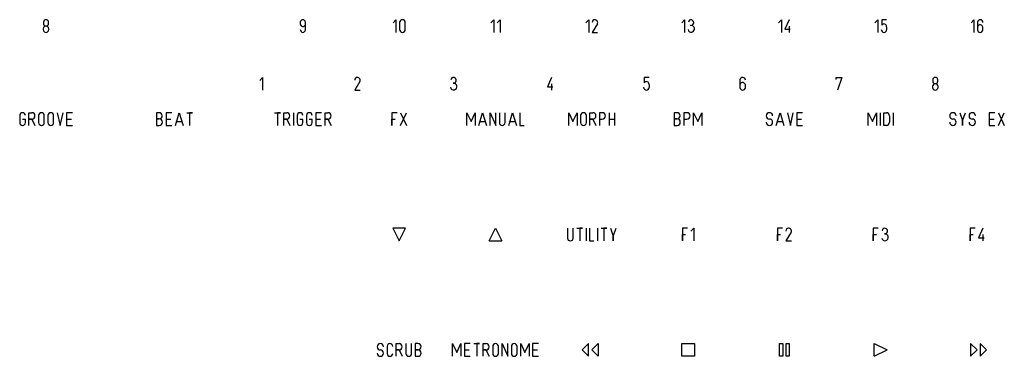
# Model space of a CAD drawing. Extents: x 13 to 405, y 8 to 119.
# Tile 2 of 2: x 211 to 405, y 8 to 75. Entities that reach past the tile are written whole.
import ezdxf

# ---------------------------------------------------------------- set-up
doc = ezdxf.new("R2010")
doc.units = 0
doc.header["$MEASUREMENT"] = 0
doc.layers.add('GRAVUR', color=7, linetype='CONTINUOUS')

msp = doc.modelspace()

# ---------------------------------------------------------------- linework, layer by layer
at = {"layer": 'GRAVUR', "color": 1, "linetype": 'Continuous'}
for p, q in [((215.396, 74.402), (215.396, 74.15)), ((216.404, 74.15), (216.404, 74.402)), ((266.196, 74.402), (266.196, 74.024)), ((267.204, 72.89), (267.204, 74.402)), ((284.543, 74.276), (285.11, 74.906)), ((285.11, 74.906), (285.11, 72.386)), ((285.824, 74.339), (285.824, 72.953)), ((286.958, 72.953), (286.958, 74.339)), ((303.887, 74.276), (304.454, 74.906)), ((304.454, 74.906), (304.454, 72.386)), ((305.147, 74.276), (305.714, 74.906)), ((305.714, 74.906), (305.714, 72.386)), ((322.681, 74.276), (323.248, 74.906)), ((323.248, 74.906), (323.248, 72.386)), ((324.949, 74.087), (323.941, 72.386)), ((341.634, 74.276), (342.201, 74.906)), ((342.201, 74.906), (342.201, 72.386)), ((360.785, 74.276), (361.352, 74.906)), ((361.352, 74.906), (361.352, 72.386)), ((362.864, 74.906), (362.045, 73.016)), ((379.834, 74.276), (380.401, 74.906)), ((380.401, 74.906), (380.401, 72.386)), ((382.165, 74.906), (381.22, 74.906)), ((381.22, 74.906), (381.22, 73.835)), ((398.885, 74.276), (399.452, 74.906)), ((399.452, 74.906), (399.452, 72.386)), ((400.145, 74.402), (400.145, 72.89)), ((215.354, 73.121), (215.354, 72.932)), ((216.446, 72.932), (216.446, 73.121)), ((323.941, 72.386), (325.012, 72.386)), ((362.045, 73.016), (363.116, 73.016)), ((362.864, 73.646), (362.864, 72.386)), ((382.165, 73.52), (382.165, 72.89)), ((401.216, 72.89), (401.216, 73.394)), ((212.519, 53.971), (212.519, 56.491)), ((212.519, 56.491), (213.086, 56.491)), ((218.126, 56.491), (218.693, 53.971)), ((218.693, 53.971), (219.26, 56.491)), ((221.108, 56.491), (219.974, 56.491)), ((219.974, 56.491), (219.974, 53.971)), ((237.73, 56.491), (237.73, 53.971)), ((238.255, 56.491), (237.73, 56.491)), ((240.796, 56.491), (239.662, 56.491)), ((239.662, 56.491), (239.662, 53.971)), ((241.51, 53.971), (242.266, 56.491)), ((242.266, 56.491), (243.022, 53.971)), ((243.736, 56.491), (244.87, 56.491)), ((244.87, 56.491), (244.303, 56.491)), ((244.303, 56.491), (244.303, 53.971)), ((261.114, 56.491), (262.248, 56.491)), ((262.248, 56.491), (261.681, 56.491)), ((261.681, 56.491), (261.681, 53.971)), ((262.941, 53.971), (262.941, 56.491)), ((262.941, 56.491), (263.508, 56.491)), ((264.852, 56.491), (264.852, 53.971)), ((270.396, 56.491), (269.262, 56.491)), ((269.262, 56.491), (269.262, 53.971)), ((271.089, 53.971), (271.089, 56.491)), ((271.089, 56.491), (271.656, 56.491)), ((285.33, 56.491), (284.322, 56.491)), ((284.322, 56.491), (284.322, 53.971)), ((286.044, 56.491), (287.178, 53.971)), ((286.044, 53.971), (287.178, 56.491)), ((299.151, 53.971), (299.151, 56.491)), ((299.151, 56.491), (299.97, 54.727)), ((299.97, 54.727), (300.789, 56.491)), ((300.789, 56.491), (300.789, 53.971)), ((301.503, 53.971), (302.259, 56.491)), ((302.259, 56.491), (303.015, 53.971)), ((303.729, 53.971), (303.729, 56.491)), ((303.729, 56.491), (304.863, 53.971)), ((304.863, 53.971), (304.863, 56.491)), ((305.577, 56.491), (305.577, 54.538)), ((306.711, 54.538), (306.711, 56.491)), ((307.425, 53.971), (308.181, 56.491)), ((308.181, 56.491), (308.937, 53.971)), ((309.63, 56.491), (309.63, 53.971)), ((319.293, 53.971), (319.293, 56.491)), ((319.293, 56.491), (320.112, 54.727)), ((320.112, 54.727), (320.931, 56.491)), ((320.931, 56.491), (320.931, 53.971)), ((323.472, 53.971), (323.472, 56.491)), ((323.472, 56.491), (324.039, 56.491)), ((325.929, 56.491), (325.362, 56.491)), ((325.362, 56.491), (325.362, 53.971)), ((327.273, 56.491), (327.273, 53.971)), ((328.407, 53.971), (328.407, 56.491)), ((340.17, 56.491), (340.17, 53.971)), ((340.695, 56.491), (340.17, 56.491)), ((342.648, 56.491), (342.081, 56.491)), ((342.081, 56.491), (342.081, 53.971)), ((343.992, 53.971), (343.992, 56.491)), ((343.992, 56.491), (344.811, 54.727)), ((344.811, 54.727), (345.63, 56.491)), ((345.63, 56.491), (345.63, 53.971)), ((360.333, 53.971), (361.089, 56.491)), ((361.089, 56.491), (361.845, 53.971)), ((362.559, 56.491), (363.126, 53.971)), ((363.126, 53.971), (363.693, 56.491)), ((365.541, 56.491), (364.407, 56.491)), ((364.407, 56.491), (364.407, 53.971)), ((378.543, 53.971), (378.543, 56.491)), ((378.543, 56.491), (379.362, 54.727)), ((379.362, 54.727), (380.181, 56.491)), ((380.181, 56.491), (380.181, 53.971)), ((380.895, 56.491), (380.895, 53.971)), ((381.609, 53.971), (381.609, 56.491)), ((381.609, 56.491), (382.113, 56.491)), ((383.457, 56.491), (383.457, 53.971)), ((396.627, 56.491), (397.194, 54.916)), ((397.194, 54.916), (397.761, 56.491)), ((403.599, 56.491), (402.465, 56.491)), ((402.465, 56.491), (402.465, 53.971)), ((404.313, 56.491), (405.447, 53.971)), ((404.313, 53.971), (405.447, 56.491)), ((210.692, 55.924), (210.692, 54.538)), ((211.826, 55.168), (211.259, 55.168)), ((211.826, 54.538), (211.826, 55.168)), ((213.086, 55.231), (212.519, 55.231)), ((212.519, 55.231), (213.086, 55.231)), ((213.086, 55.231), (213.716, 53.971)), ((214.43, 55.924), (214.43, 54.538)), ((215.564, 54.538), (215.564, 55.924)), ((216.278, 55.924), (216.278, 54.538)), ((217.412, 54.538), (217.412, 55.924)), ((219.974, 55.231), (220.919, 55.231)), ((238.297, 55.252), (237.73, 55.252)), ((237.73, 55.252), (238.297, 55.252)), ((239.662, 55.231), (240.607, 55.231)), ((241.762, 54.727), (242.77, 54.727)), ((263.508, 55.231), (262.941, 55.231)), ((262.941, 55.231), (263.508, 55.231)), ((263.508, 55.231), (264.138, 53.971)), ((265.566, 55.924), (265.566, 54.538)), ((266.7, 55.168), (266.133, 55.168)), ((266.7, 54.538), (266.7, 55.168)), ((267.414, 55.924), (267.414, 54.538)), ((268.548, 55.168), (267.981, 55.168)), ((268.548, 54.538), (268.548, 55.168)), ((269.262, 55.231), (270.207, 55.231)), ((271.656, 55.231), (271.089, 55.231)), ((271.089, 55.231), (271.656, 55.231)), ((271.656, 55.231), (272.286, 53.971)), ((284.322, 53.971), (284.322, 55.231)), ((284.322, 55.231), (284.952, 55.231)), ((301.755, 54.727), (302.763, 54.727)), ((307.677, 54.727), (308.685, 54.727)), ((321.645, 55.924), (321.645, 54.538)), ((322.779, 54.538), (322.779, 55.924)), ((324.039, 55.231), (323.472, 55.231)), ((323.472, 55.231), (324.039, 55.231)), ((324.039, 55.231), (324.669, 53.971)), ((325.362, 55.231), (325.929, 55.231)), ((327.273, 55.231), (328.407, 55.231)), ((340.737, 55.252), (340.17, 55.252)), ((340.17, 55.252), (340.737, 55.252)), ((342.081, 55.231), (342.648, 55.231)), ((360.585, 54.727), (361.593, 54.727)), ((364.407, 55.231), (365.352, 55.231)), ((382.743, 55.861), (382.743, 54.601)), ((397.194, 54.916), (397.194, 53.971)), ((397.194, 53.971), (397.194, 54.916)), ((402.465, 55.231), (403.41, 55.231)), ((219.974, 53.971), (221.108, 53.971)), ((237.73, 53.971), (238.297, 53.971)), ((239.662, 53.971), (240.796, 53.971)), ((269.262, 53.971), (270.396, 53.971)), ((309.63, 53.971), (310.449, 53.971)), ((340.17, 53.971), (340.737, 53.971)), ((364.407, 53.971), (365.541, 53.971)), ((382.113, 53.971), (381.609, 53.971)), ((402.465, 53.971), (403.599, 53.971)), ((284.48, 33.655), (285.75, 31.115)), ((287.02, 33.655), (284.48, 33.655)), ((285.75, 31.115), (287.02, 33.655)), ((303.53, 31.115), (304.8, 33.655)), ((304.8, 33.655), (306.07, 31.115)), ((319.041, 33.631), (319.041, 31.678)), ((320.175, 31.678), (320.175, 33.631)), ((320.889, 33.631), (322.023, 33.631)), ((322.023, 33.631), (321.456, 33.631)), ((321.456, 33.631), (321.456, 31.111)), ((322.737, 33.631), (322.737, 31.111)), ((323.43, 33.631), (323.43, 31.111)), ((324.963, 33.631), (324.963, 31.111)), ((325.677, 33.631), (326.811, 33.631)), ((326.811, 33.631), (326.244, 33.631)), ((326.244, 33.631), (326.244, 31.111)), ((327.525, 33.631), (328.092, 32.056)), ((328.092, 32.056), (328.659, 33.631)), ((342.774, 33.631), (341.766, 33.631)), ((341.766, 33.631), (341.766, 31.111)), ((343.467, 33.001), (344.034, 33.631)), ((344.034, 33.631), (344.034, 31.111)), ((361.568, 33.631), (360.56, 33.631)), ((360.56, 33.631), (360.56, 31.111)), ((380.521, 33.631), (379.513, 33.631)), ((379.513, 33.631), (379.513, 31.111)), ((399.672, 33.631), (398.664, 33.631)), ((398.664, 33.631), (398.664, 31.111)), ((401.184, 33.631), (400.365, 31.741)), ((328.092, 32.056), (328.092, 31.111)), ((328.092, 31.111), (328.092, 32.056)), ((341.766, 31.111), (341.766, 32.371)), ((341.766, 32.371), (342.396, 32.371)), ((360.56, 31.111), (360.56, 32.371)), ((360.56, 32.371), (361.19, 32.371)), ((363.269, 32.812), (362.261, 31.111)), ((379.513, 31.111), (379.513, 32.371)), ((379.513, 32.371), (380.143, 32.371)), ((398.664, 31.111), (398.664, 32.371)), ((398.664, 32.371), (399.294, 32.371)), ((400.365, 31.741), (401.436, 31.741)), ((401.184, 32.371), (401.184, 31.111)), ((303.53, 31.115), (306.07, 31.115)), ((323.43, 31.111), (324.249, 31.111)), ((362.261, 31.111), (363.332, 31.111)), ((283.375, 10.225), (283.375, 8.797)), ((285.16, 8.251), (285.16, 10.771)), ((285.16, 10.771), (285.727, 10.771)), ((287.071, 10.771), (287.071, 8.818)), ((288.205, 8.818), (288.205, 10.771)), ((288.919, 10.771), (288.919, 8.251)), ((289.444, 10.771), (288.919, 10.771)), ((296.316, 8.251), (296.316, 10.771)), ((296.316, 10.771), (297.135, 9.007)), ((297.135, 9.007), (297.954, 10.771)), ((297.954, 10.771), (297.954, 8.251)), ((299.802, 10.771), (298.668, 10.771)), ((298.668, 10.771), (298.668, 8.251)), ((300.516, 10.771), (301.65, 10.771)), ((301.65, 10.771), (301.083, 10.771)), ((301.083, 10.771), (301.083, 8.251)), ((302.343, 8.251), (302.343, 10.771)), ((302.343, 10.771), (302.91, 10.771)), ((304.254, 10.204), (304.254, 8.818)), ((305.388, 8.818), (305.388, 10.204)), ((306.102, 8.251), (306.102, 10.771)), ((306.102, 10.771), (307.236, 8.251)), ((307.236, 8.251), (307.236, 10.771)), ((307.95, 10.204), (307.95, 8.818)), ((309.084, 8.818), (309.084, 10.204)), ((309.798, 8.251), (309.798, 10.771)), ((309.798, 10.771), (310.617, 9.007)), ((310.617, 9.007), (311.436, 10.771)), ((311.436, 10.771), (311.436, 8.251)), ((313.284, 10.771), (312.15, 10.771)), ((312.15, 10.771), (312.15, 8.251)), ((323.215, 10.794), (321.945, 9.524)), ((323.215, 8.254), (323.215, 10.794)), ((323.85, 9.524), (325.12, 10.794)), ((325.12, 10.794), (325.12, 8.254)), ((341.63, 10.794), (344.17, 10.794)), ((341.63, 8.254), (341.63, 10.794)), ((344.17, 10.794), (344.17, 8.254)), ((360.998, 8.254), (360.998, 10.794)), ((360.998, 10.794), (361.632, 10.794)), ((361.633, 10.794), (361.633, 8.254)), ((362.267, 8.254), (362.267, 10.794)), ((362.268, 10.794), (362.902, 10.794)), ((362.902, 10.794), (362.902, 8.254)), ((379.73, 8.254), (379.73, 10.794)), ((379.73, 10.794), (382.27, 9.524)), ((398.78, 10.794), (398.78, 8.254)), ((400.05, 9.524), (398.78, 10.794)), ((400.685, 10.794), (400.685, 8.254)), ((401.955, 9.524), (400.685, 10.794)), ((285.727, 9.511), (285.16, 9.511)), ((285.16, 9.511), (285.727, 9.511)), ((285.727, 9.511), (286.357, 8.251)), ((289.486, 9.532), (288.919, 9.532)), ((288.919, 9.532), (289.486, 9.532)), ((288.919, 8.251), (289.486, 8.251)), ((298.668, 9.511), (299.613, 9.511)), ((298.668, 8.251), (299.802, 8.251)), ((302.91, 9.511), (302.343, 9.511)), ((302.343, 9.511), (302.91, 9.511)), ((302.91, 9.511), (303.54, 8.251)), ((312.15, 9.511), (313.095, 9.511)), ((312.15, 8.251), (313.284, 8.251)), ((321.945, 9.524), (323.215, 8.254)), ((325.12, 8.254), (323.85, 9.524)), ((344.17, 8.254), (341.63, 8.254)), ((361.632, 8.254), (360.998, 8.254)), ((362.902, 8.254), (362.268, 8.254)), ((379.73, 8.254), (382.27, 9.524)), ((398.78, 8.254), (400.05, 9.524)), ((400.685, 8.254), (401.955, 9.524))]:
    msp.add_line(p, q, dxfattribs=at)
at = {"layer": 'GRAVUR', "color": 2, "linetype": 'Continuous'}
for p, q in [((258.162, 62.85), (258.729, 63.48)), ((258.729, 63.48), (258.729, 60.96)), ((277.964, 62.661), (276.956, 60.96)), ((315.879, 63.48), (315.06, 61.59)), ((335.18, 63.48), (334.235, 63.48)), ((334.235, 63.48), (334.235, 62.409)), ((353.16, 62.976), (353.16, 61.464)), ((372.21, 63.039), (372.21, 63.48)), ((372.21, 63.48), (373.281, 63.48)), ((373.281, 63.48), (372.462, 60.96)), ((391.291, 62.976), (391.291, 62.724)), ((392.299, 62.724), (392.299, 62.976)), ((276.956, 60.96), (278.027, 60.96)), ((315.06, 61.59), (316.131, 61.59)), ((315.879, 62.22), (315.879, 60.96)), ((335.18, 62.094), (335.18, 61.464)), ((354.231, 61.464), (354.231, 61.968)), ((391.249, 61.695), (391.249, 61.506)), ((392.341, 61.506), (392.341, 61.695))]:
    msp.add_line(p, q, dxfattribs=at)
at = {"layer": 'GRAVUR', "color": 1, "linetype": 'Continuous'}
for centre, radius, start, end in [((215.89699, 74.14699), 0.501, 179.65588, 270.34412), ((215.9, 74.402), 0.504, 0, 180), ((215.90301, 74.14699), 0.501, 269.65588, 0.34412), ((266.7, 74.402), 0.504, 0, 180), ((266.71546, 74.08471), 0.523, 186.66625, 339.08372), ((286.391, 74.339), 0.567, 0, 180), ((324.45885, 74.38618), 0.52, 91.52676, 185.20616), ((324.47134, 74.35763), 0.549, 330.46502, 92.74999), ((343.47268, 74.36502), 0.517, 74.82617, 175.89875), ((343.4567, 74.3269), 0.558, 263.96151, 74.26744), ((381.65497, 73.56492), 0.512, 354.96627, 148.16384), ((400.66482, 74.38815), 0.52, 84.79384, 178.47324), ((400.66016, 74.35242), 0.556, 358.61675, 84.65033), ((215.89699, 72.92899), 0.543, 179.68257, 270.31743), ((215.88694, 73.11316), 0.533, 88.5962, 179.15719), ((215.91306, 73.11316), 0.533, 0.84281, 91.4038), ((215.90301, 72.92899), 0.543, 269.68257, 0.31743), ((266.75184, 72.93958), 0.556, 178.61675, 264.65033), ((266.68133, 72.90867), 0.523, 272.04542, 357.95458), ((286.391, 72.953), 0.567, 180, 0), ((343.49833, 73.00992), 0.607, 185.38081, 286.52732), ((343.47969, 73.08887), 0.688, 286.14461, 96.81938), ((381.68164, 72.97364), 0.588, 182.01139, 267.98861), ((381.64233, 72.90867), 0.523, 272.04542, 357.95458), ((400.65259, 73.33032), 0.567, 6.44802, 153.53602), ((400.70792, 72.94892), 0.566, 185.97571, 264.02429), ((400.66242, 72.94184), 0.556, 268.61675, 354.65033), ((211.259, 55.924), 0.567, 0, 180), ((213.086, 55.861), 0.63, 270, 90), ((214.997, 55.924), 0.567, 0, 180), ((216.845, 55.924), 0.567, 0, 180), ((238.26264, 55.87105), 0.62, 273.17711, 90.70586), ((263.508, 55.861), 0.63, 270, 90), ((266.133, 55.924), 0.567, 0, 180), ((267.981, 55.924), 0.567, 0, 180), ((271.656, 55.861), 0.63, 270, 90), ((322.212, 55.924), 0.567, 0, 180), ((324.039, 55.861), 0.63, 270, 90), ((325.929, 55.861), 0.63, 270, 90), ((340.70264, 55.87105), 0.62, 273.17711, 90.70586), ((342.648, 55.861), 0.63, 270, 90), ((358.989, 55.861), 0.63, 90, 270), ((358.99201, 55.86401), 0.627, 359.7252, 90.2748), ((382.11601, 55.86401), 0.627, 359.7252, 90.2748), ((395.283, 55.861), 0.63, 90, 270), ((395.28601, 55.86401), 0.627, 359.7252, 90.2748), ((399.105, 55.861), 0.63, 90, 270), ((399.10801, 55.86401), 0.627, 359.7252, 90.2748), ((211.259, 54.538), 0.567, 180, 0), ((214.997, 54.538), 0.567, 180, 0), ((216.845, 54.538), 0.567, 180, 0), ((238.27169, 54.6115), 0.641, 272.26319, 87.73681), ((266.133, 54.538), 0.567, 180, 0), ((267.981, 54.538), 0.567, 180, 0), ((306.144, 54.538), 0.567, 180, 0), ((322.212, 54.538), 0.567, 180, 0), ((340.71169, 54.6115), 0.641, 272.26319, 87.73681), ((358.989, 54.601), 0.63, 180, 0), ((358.99201, 54.60401), 0.627, 359.7252, 90.2748), ((382.11601, 54.59799), 0.627, 269.7252, 0.2748), ((395.283, 54.601), 0.63, 180, 0), ((395.28601, 54.60401), 0.627, 359.7252, 90.2748), ((399.105, 54.601), 0.63, 180, 0), ((399.10801, 54.60401), 0.627, 359.7252, 90.2748), ((362.77885, 33.11118), 0.52, 91.52676, 185.20616), ((362.79134, 33.08263), 0.549, 330.46502, 92.74999), ((381.79268, 33.09002), 0.517, 74.82617, 175.89875), ((381.7767, 33.0519), 0.558, 263.96151, 74.26744), ((319.608, 31.678), 0.567, 180, 0), ((381.81833, 31.73492), 0.607, 185.38081, 286.52732), ((381.79969, 31.81387), 0.688, 286.14461, 96.81938), ((282.031, 10.141), 0.63, 90, 270), ((282.03401, 10.14401), 0.627, 359.7252, 90.2748), ((283.921, 10.225), 0.546, 0, 180), ((285.727, 10.141), 0.63, 270, 90), ((289.45164, 10.15105), 0.62, 273.17711, 90.70586), ((302.91, 10.141), 0.63, 270, 90), ((304.821, 10.204), 0.567, 0, 180), ((308.517, 10.204), 0.567, 0, 180), ((282.031, 8.881), 0.63, 180, 0), ((282.03401, 8.88401), 0.627, 359.7252, 90.2748), ((283.921, 8.797), 0.546, 180, 0), ((287.638, 8.818), 0.567, 180, 0), ((289.46069, 8.8915), 0.641, 272.26319, 87.73681), ((304.821, 8.818), 0.567, 180, 0), ((308.517, 8.818), 0.567, 180, 0)]:
    msp.add_arc(centre, radius, start, end, dxfattribs=at)
at = {"layer": 'GRAVUR', "color": 2, "linetype": 'Continuous'}
for centre, radius, start, end in [((277.47385, 62.96018), 0.52, 91.52676, 185.20616), ((277.48634, 62.93163), 0.549, 330.46502, 92.74999), ((296.48768, 62.93902), 0.517, 74.82617, 175.89875), ((296.4717, 62.9009), 0.558, 263.96151, 74.26744), ((296.49469, 61.66287), 0.688, 286.14461, 96.81938), ((334.66997, 62.13892), 0.512, 354.96627, 148.16384), ((353.67982, 62.96215), 0.52, 84.79384, 178.47324), ((353.66759, 61.90432), 0.567, 6.44802, 153.53602), ((353.67516, 62.92642), 0.556, 358.61675, 84.65033), ((391.79199, 62.72099), 0.501, 179.65588, 270.34412), ((391.795, 62.976), 0.504, 0, 180), ((391.79801, 62.72099), 0.501, 269.65588, 0.34412), ((296.51333, 61.58392), 0.607, 185.38081, 286.52732), ((334.69664, 61.54764), 0.588, 182.01139, 267.98861), ((334.65733, 61.48267), 0.523, 272.04542, 357.95458), ((353.72292, 61.52292), 0.566, 185.97571, 264.02429), ((353.67742, 61.51584), 0.556, 268.61675, 354.65033), ((391.79199, 61.50299), 0.543, 179.68257, 270.31743), ((391.78194, 61.68716), 0.533, 88.5962, 179.15719), ((391.80806, 61.68716), 0.533, 0.84281, 91.4038), ((391.79801, 61.50299), 0.543, 269.68257, 0.31743)]:
    msp.add_arc(centre, radius, start, end, dxfattribs=at)

doc.saveas('drawing.dxf')
